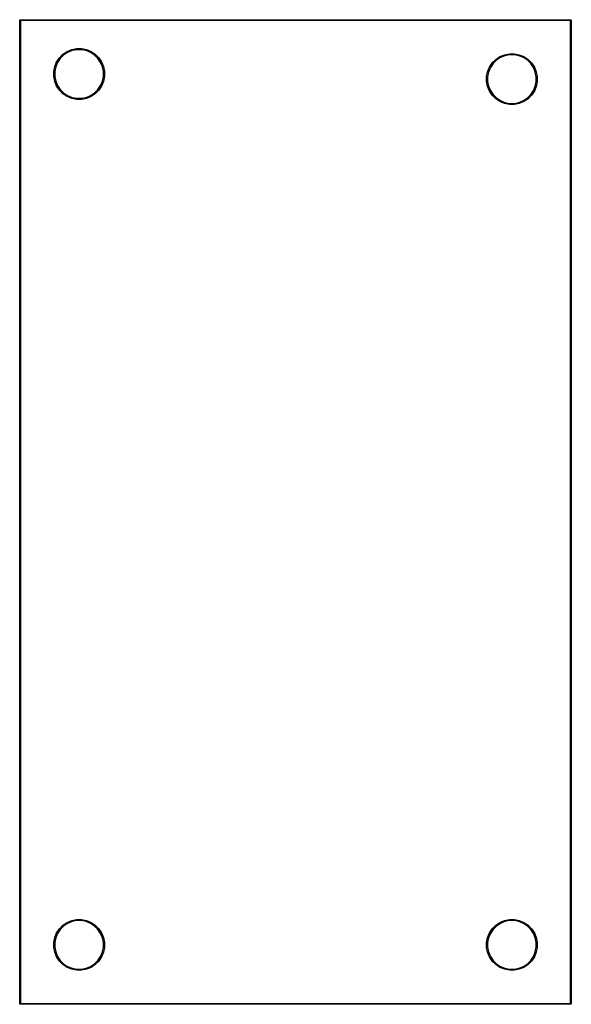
# Model space of a CAD drawing. Extents: x 2.9 to 4.3, y -5.8 to -3.3.
import ezdxf

# ---------------------------------------------------------------- set-up
doc = ezdxf.new("R2010")
doc.units = 0
doc.header["$MEASUREMENT"] = 0
doc.layers.add('BLACK', color=7, linetype='CONTINUOUS')

msp = doc.modelspace()

# ---------------------------------------------------------------- linework, layer by layer
at = {"layer": 'BLACK', "linetype": 'CONTINUOUS'}
for p, q in [((2.89901, -3.3), (2.89903, -3.29981)), ((2.89902, -3.30005), (2.89901, -3.3)), ((2.89902, -3.40005), (2.89902, -3.30005)), ((2.89903, -3.29981), (2.89909, -3.29962)), ((2.89909, -3.29962), (2.89918, -3.29945)), ((2.89918, -3.29945), (2.8993, -3.2993)), ((2.8993, -3.2993), (2.89945, -3.29918)), ((2.89945, -3.29918), (2.89962, -3.29909)), ((2.89962, -3.29909), (2.89981, -3.29903)), ((2.89981, -3.29903), (2.89995, -3.29902)), ((2.89995, -3.29902), (2.9, -3.29901)), ((2.89995, -3.29902), (2.89995, -3.29902)), ((2.9, -3.29901), (2.90005, -3.29902)), ((2.90005, -3.29902), (4.29995, -3.29902)), ((4.29902, -3.30098), (2.90098, -3.30098)), ((2.90098, -3.30098), (2.90098, -5.79902)), ((4.29902, -5.79902), (4.29902, -3.30098)), ((4.29995, -3.29902), (4.3, -3.29901)), ((4.3, -3.29901), (4.30005, -3.29902)), ((4.30005, -3.29902), (4.30005, -3.29902)), ((4.30005, -3.29902), (4.30019, -3.29903)), ((4.30019, -3.29903), (4.30038, -3.29909)), ((4.30038, -3.29909), (4.30055, -3.29918)), ((4.30055, -3.29918), (4.3007, -3.2993)), ((4.3007, -3.2993), (4.30082, -3.29945)), ((4.30082, -3.29945), (4.30091, -3.29962)), ((4.30091, -3.29962), (4.30097, -3.29981)), ((4.30097, -3.29981), (4.30099, -3.3)), ((4.30099, -3.3), (4.30098, -3.30005)), ((4.30098, -3.30005), (4.30098, -5.79995)), ((3.01947, -3.37989), (3.0312, -3.37503)), ((3.032, -3.37767), (3.02077, -3.38232)), ((3.0312, -3.37503), (3.04365, -3.37256)), ((3.04392, -3.3753), (3.032, -3.37767)), ((3.04365, -3.37256), (3.05635, -3.37256)), ((3.05608, -3.3753), (3.04392, -3.3753)), ((3.068, -3.37767), (3.05608, -3.3753)), ((3.05635, -3.37256), (3.0688, -3.37503)), ((3.07923, -3.38232), (3.068, -3.37767)), ((3.0688, -3.37503), (3.08053, -3.37989)), ((2.89902, -5.70005), (2.89902, -3.40005)), ((2.89902, -3.40005), (2.89902, -3.40005)), ((2.99288, -3.40648), (2.99994, -3.39592)), ((3.00207, -3.39767), (2.99531, -3.40778)), ((2.99994, -3.39592), (3.00891, -3.38694)), ((3.01066, -3.38908), (3.00207, -3.39767)), ((3.00891, -3.38694), (3.01947, -3.37989)), ((3.02077, -3.38232), (3.01066, -3.38908)), ((3.08934, -3.38908), (3.07923, -3.38232)), ((3.08053, -3.37989), (3.09109, -3.38694)), ((3.09793, -3.39767), (3.08934, -3.38908)), ((3.09109, -3.38694), (3.10006, -3.39592)), ((3.10469, -3.40778), (3.09793, -3.39767)), ((3.10006, -3.39592), (3.10712, -3.40648)), ((4.09994, -3.40891), (4.10891, -3.39994)), ((4.11066, -3.40207), (4.10207, -3.41066)), ((4.10891, -3.39994), (4.11947, -3.39288)), ((4.12077, -3.39531), (4.11066, -3.40207)), ((4.11947, -3.39288), (4.1312, -3.38802)), ((4.132, -3.39066), (4.12077, -3.39531)), ((4.1312, -3.38802), (4.14365, -3.38555)), ((4.14392, -3.38829), (4.132, -3.39066)), ((4.14365, -3.38555), (4.15635, -3.38555)), ((4.15608, -3.38829), (4.14392, -3.38829)), ((4.168, -3.39066), (4.15608, -3.38829)), ((4.15635, -3.38555), (4.1688, -3.38802)), ((4.17923, -3.39531), (4.168, -3.39066)), ((4.1688, -3.38802), (4.18053, -3.39288)), ((4.18934, -3.40207), (4.17923, -3.39531)), ((4.18053, -3.39288), (4.19109, -3.39994)), ((4.19793, -3.41066), (4.18934, -3.40207)), ((4.19109, -3.39994), (4.20006, -3.40891)), ((2.98555, -3.43066), (2.98802, -3.41821)), ((2.98802, -3.41821), (2.99288, -3.40648)), ((2.99066, -3.41901), (2.98829, -3.43093)), ((2.99531, -3.40778), (2.99066, -3.41901)), ((3.10934, -3.41901), (3.10469, -3.40778)), ((3.10712, -3.40648), (3.11198, -3.41821)), ((3.11171, -3.43093), (3.10934, -3.41901)), ((3.11198, -3.41821), (3.11445, -3.43066)), ((4.08802, -3.4312), (4.09288, -3.41947)), ((4.09531, -3.42077), (4.09066, -3.432)), ((4.09288, -3.41947), (4.09994, -3.40891)), ((4.10207, -3.41066), (4.09531, -3.42077)), ((4.20469, -3.42077), (4.19793, -3.41066)), ((4.20006, -3.40891), (4.20712, -3.41947)), ((4.20934, -3.432), (4.20469, -3.42077)), ((4.20712, -3.41947), (4.21198, -3.4312)), ((2.98555, -3.44336), (2.98555, -3.43066)), ((2.98802, -3.45581), (2.98555, -3.44336)), ((2.98829, -3.43093), (2.98829, -3.44309)), ((2.98829, -3.44309), (2.99066, -3.45501)), ((3.10934, -3.45501), (3.11171, -3.44309)), ((3.11171, -3.44309), (3.11171, -3.43093)), ((3.11445, -3.44336), (3.11198, -3.45581)), ((3.11445, -3.43066), (3.11445, -3.44336)), ((4.08555, -3.44365), (4.08802, -3.4312)), ((4.08555, -3.45635), (4.08555, -3.44365)), ((4.09066, -3.432), (4.08829, -3.44392)), ((4.08829, -3.44392), (4.08829, -3.45608)), ((4.21171, -3.44392), (4.20934, -3.432)), ((4.21171, -3.45608), (4.21171, -3.44392)), ((4.21198, -3.4312), (4.21445, -3.44365)), ((4.21445, -3.44365), (4.21445, -3.45635)), ((2.99288, -3.46754), (2.98802, -3.45581)), ((2.99066, -3.45501), (2.99531, -3.46624)), ((2.99994, -3.47809), (2.99288, -3.46754)), ((2.99531, -3.46624), (3.00207, -3.47635)), ((3.00207, -3.47635), (3.01066, -3.48494)), ((3.08934, -3.48494), (3.09793, -3.47635)), ((3.09793, -3.47635), (3.10469, -3.46624)), ((3.10712, -3.46754), (3.10006, -3.47809)), ((3.10469, -3.46624), (3.10934, -3.45501)), ((3.11198, -3.45581), (3.10712, -3.46754)), ((4.08802, -3.4688), (4.08555, -3.45635)), ((4.09288, -3.48053), (4.08802, -3.4688)), ((4.08829, -3.45608), (4.09066, -3.468)), ((4.09066, -3.468), (4.09531, -3.47923)), ((4.20469, -3.47923), (4.20934, -3.468)), ((4.21198, -3.4688), (4.20712, -3.48053)), ((4.20934, -3.468), (4.21171, -3.45608)), ((4.21445, -3.45635), (4.21198, -3.4688)), ((3.00891, -3.48707), (2.99994, -3.47809)), ((3.01947, -3.49412), (3.00891, -3.48707)), ((3.01066, -3.48494), (3.02077, -3.49169)), ((3.0312, -3.49898), (3.01947, -3.49412)), ((3.02077, -3.49169), (3.032, -3.49635)), ((3.04365, -3.50146), (3.0312, -3.49898)), ((3.032, -3.49635), (3.04392, -3.49872)), ((3.05635, -3.50146), (3.04365, -3.50146)), ((3.04392, -3.49872), (3.05608, -3.49872)), ((3.05608, -3.49872), (3.068, -3.49635)), ((3.0688, -3.49898), (3.05635, -3.50146)), ((3.068, -3.49635), (3.07923, -3.49169)), ((3.08053, -3.49412), (3.0688, -3.49898)), ((3.07923, -3.49169), (3.08934, -3.48494)), ((3.09109, -3.48707), (3.08053, -3.49412)), ((3.10006, -3.47809), (3.09109, -3.48707)), ((4.09994, -3.49109), (4.09288, -3.48053)), ((4.09531, -3.47923), (4.10207, -3.48934)), ((4.10891, -3.50006), (4.09994, -3.49109)), ((4.10207, -3.48934), (4.11066, -3.49793)), ((4.11947, -3.50712), (4.10891, -3.50006)), ((4.11066, -3.49793), (4.12077, -3.50469)), ((4.17923, -3.50469), (4.18934, -3.49793)), ((4.19109, -3.50006), (4.18053, -3.50712)), ((4.18934, -3.49793), (4.19793, -3.48934)), ((4.20006, -3.49109), (4.19109, -3.50006)), ((4.19793, -3.48934), (4.20469, -3.47923)), ((4.20712, -3.48053), (4.20006, -3.49109)), ((4.1312, -3.51198), (4.11947, -3.50712)), ((4.12077, -3.50469), (4.132, -3.50934)), ((4.14365, -3.51445), (4.1312, -3.51198)), ((4.132, -3.50934), (4.14392, -3.51171)), ((4.15635, -3.51445), (4.14365, -3.51445)), ((4.14392, -3.51171), (4.15608, -3.51171)), ((4.15608, -3.51171), (4.168, -3.50934)), ((4.1688, -3.51198), (4.15635, -3.51445)), ((4.168, -3.50934), (4.17923, -3.50469)), ((4.18053, -3.50712), (4.1688, -3.51198)), ((2.99994, -5.60891), (3.00891, -5.59994)), ((3.01066, -5.60207), (3.00207, -5.61066)), ((3.00891, -5.59994), (3.01947, -5.59288)), ((3.02077, -5.59531), (3.01066, -5.60207)), ((3.01947, -5.59288), (3.0312, -5.58802)), ((3.032, -5.59066), (3.02077, -5.59531)), ((3.0312, -5.58802), (3.04365, -5.58555)), ((3.04392, -5.58829), (3.032, -5.59066)), ((3.04365, -5.58555), (3.05635, -5.58555)), ((3.05608, -5.58829), (3.04392, -5.58829)), ((3.068, -5.59066), (3.05608, -5.58829)), ((3.05635, -5.58555), (3.0688, -5.58802)), ((3.07923, -5.59531), (3.068, -5.59066)), ((3.0688, -5.58802), (3.08053, -5.59288)), ((3.08934, -5.60207), (3.07923, -5.59531)), ((3.08053, -5.59288), (3.09109, -5.59994)), ((3.09793, -5.61066), (3.08934, -5.60207)), ((3.09109, -5.59994), (3.10006, -5.60891)), ((4.09994, -5.60891), (4.10891, -5.59994)), ((4.11066, -5.60207), (4.10207, -5.61066)), ((4.10891, -5.59994), (4.11947, -5.59288)), ((4.12077, -5.59531), (4.11066, -5.60207)), ((4.11947, -5.59288), (4.1312, -5.58802)), ((4.132, -5.59066), (4.12077, -5.59531)), ((4.1312, -5.58802), (4.14365, -5.58555)), ((4.14392, -5.58829), (4.132, -5.59066)), ((4.14365, -5.58555), (4.15635, -5.58555)), ((4.15608, -5.58829), (4.14392, -5.58829)), ((4.168, -5.59066), (4.15608, -5.58829)), ((4.15635, -5.58555), (4.1688, -5.58802)), ((4.17923, -5.59531), (4.168, -5.59066)), ((4.1688, -5.58802), (4.18053, -5.59288)), ((4.18934, -5.60207), (4.17923, -5.59531)), ((4.18053, -5.59288), (4.19109, -5.59994)), ((4.19793, -5.61066), (4.18934, -5.60207)), ((4.19109, -5.59994), (4.20006, -5.60891)), ((2.98802, -5.6312), (2.99288, -5.61947)), ((2.99531, -5.62077), (2.99066, -5.632)), ((2.99288, -5.61947), (2.99994, -5.60891)), ((3.00207, -5.61066), (2.99531, -5.62077)), ((3.10469, -5.62077), (3.09793, -5.61066)), ((3.10006, -5.60891), (3.10712, -5.61947)), ((3.10934, -5.632), (3.10469, -5.62077)), ((3.10712, -5.61947), (3.11198, -5.6312)), ((4.08802, -5.6312), (4.09288, -5.61947)), ((4.09531, -5.62077), (4.09066, -5.632)), ((4.09288, -5.61947), (4.09994, -5.60891)), ((4.10207, -5.61066), (4.09531, -5.62077)), ((4.20469, -5.62077), (4.19793, -5.61066)), ((4.20006, -5.60891), (4.20712, -5.61947)), ((4.20934, -5.632), (4.20469, -5.62077)), ((4.20712, -5.61947), (4.21198, -5.6312)), ((2.98555, -5.64365), (2.98802, -5.6312)), ((2.98555, -5.65635), (2.98555, -5.64365)), ((2.99066, -5.632), (2.98829, -5.64392)), ((2.98829, -5.64392), (2.98829, -5.65608)), ((3.11171, -5.64392), (3.10934, -5.632)), ((3.11171, -5.65608), (3.11171, -5.64392)), ((3.11198, -5.6312), (3.11445, -5.64365)), ((3.11445, -5.64365), (3.11445, -5.65635)), ((4.08555, -5.64365), (4.08802, -5.6312)), ((4.08555, -5.65635), (4.08555, -5.64365)), ((4.09066, -5.632), (4.08829, -5.64392)), ((4.08829, -5.64392), (4.08829, -5.65608)), ((4.21171, -5.64392), (4.20934, -5.632)), ((4.21171, -5.65608), (4.21171, -5.64392)), ((4.21198, -5.6312), (4.21445, -5.64365)), ((4.21445, -5.64365), (4.21445, -5.65635)), ((2.98802, -5.6688), (2.98555, -5.65635)), ((2.99288, -5.68053), (2.98802, -5.6688)), ((2.98829, -5.65608), (2.99066, -5.668)), ((2.99066, -5.668), (2.99531, -5.67923)), ((2.99531, -5.67923), (3.00207, -5.68934)), ((3.09793, -5.68934), (3.10469, -5.67923)), ((3.10469, -5.67923), (3.10934, -5.668)), ((3.11198, -5.6688), (3.10712, -5.68053)), ((3.10934, -5.668), (3.11171, -5.65608)), ((3.11445, -5.65635), (3.11198, -5.6688)), ((4.08802, -5.6688), (4.08555, -5.65635)), ((4.09288, -5.68053), (4.08802, -5.6688)), ((4.08829, -5.65608), (4.09066, -5.668)), ((4.09066, -5.668), (4.09531, -5.67923)), ((4.09531, -5.67923), (4.10207, -5.68934)), ((4.19793, -5.68934), (4.20469, -5.67923)), ((4.20469, -5.67923), (4.20934, -5.668)), ((4.21198, -5.6688), (4.20712, -5.68053)), ((4.20934, -5.668), (4.21171, -5.65608)), ((4.21445, -5.65635), (4.21198, -5.6688)), ((2.89902, -5.79995), (2.89902, -5.70005)), ((2.89902, -5.70005), (2.89902, -5.70005)), ((2.99994, -5.69109), (2.99288, -5.68053)), ((3.00891, -5.70006), (2.99994, -5.69109)), ((3.00207, -5.68934), (3.01066, -5.69793)), ((3.01947, -5.70712), (3.00891, -5.70006)), ((3.01066, -5.69793), (3.02077, -5.70469)), ((3.07923, -5.70469), (3.08934, -5.69793)), ((3.09109, -5.70006), (3.08053, -5.70712)), ((3.08934, -5.69793), (3.09793, -5.68934)), ((3.10006, -5.69109), (3.09109, -5.70006)), ((3.10712, -5.68053), (3.10006, -5.69109)), ((4.09994, -5.69109), (4.09288, -5.68053)), ((4.10891, -5.70006), (4.09994, -5.69109)), ((4.10207, -5.68934), (4.11066, -5.69793)), ((4.11947, -5.70712), (4.10891, -5.70006)), ((4.11066, -5.69793), (4.12077, -5.70469)), ((4.17923, -5.70469), (4.18934, -5.69793)), ((4.19109, -5.70006), (4.18053, -5.70712)), ((4.18934, -5.69793), (4.19793, -5.68934)), ((4.20006, -5.69109), (4.19109, -5.70006)), ((4.20712, -5.68053), (4.20006, -5.69109)), ((3.0312, -5.71198), (3.01947, -5.70712)), ((3.02077, -5.70469), (3.032, -5.70934)), ((3.04365, -5.71445), (3.0312, -5.71198)), ((3.032, -5.70934), (3.04392, -5.71171)), ((3.05635, -5.71445), (3.04365, -5.71445)), ((3.04392, -5.71171), (3.05608, -5.71171)), ((3.05608, -5.71171), (3.068, -5.70934)), ((3.0688, -5.71198), (3.05635, -5.71445)), ((3.068, -5.70934), (3.07923, -5.70469)), ((3.08053, -5.70712), (3.0688, -5.71198)), ((4.1312, -5.71198), (4.11947, -5.70712)), ((4.12077, -5.70469), (4.132, -5.70934)), ((4.14365, -5.71445), (4.1312, -5.71198)), ((4.132, -5.70934), (4.14392, -5.71171)), ((4.15635, -5.71445), (4.14365, -5.71445)), ((4.14392, -5.71171), (4.15608, -5.71171)), ((4.15608, -5.71171), (4.168, -5.70934)), ((4.1688, -5.71198), (4.15635, -5.71445)), ((4.168, -5.70934), (4.17923, -5.70469)), ((4.18053, -5.70712), (4.1688, -5.71198)), ((2.89901, -5.8), (2.89902, -5.79995)), ((2.89903, -5.80019), (2.89901, -5.8)), ((2.89909, -5.80038), (2.89903, -5.80019)), ((2.89918, -5.80055), (2.89909, -5.80038)), ((2.8993, -5.8007), (2.89918, -5.80055)), ((2.89945, -5.80082), (2.8993, -5.8007)), ((2.89962, -5.80091), (2.89945, -5.80082)), ((2.89981, -5.80097), (2.89962, -5.80091)), ((2.9, -5.80099), (2.89981, -5.80097)), ((2.90005, -5.80098), (2.9, -5.80099)), ((4.29995, -5.80098), (2.90005, -5.80098)), ((2.90098, -5.79902), (4.29902, -5.79902)), ((4.3, -5.80099), (4.29995, -5.80098)), ((4.30019, -5.80097), (4.3, -5.80099)), ((4.30038, -5.80091), (4.30019, -5.80097)), ((4.30055, -5.80082), (4.30038, -5.80091)), ((4.3007, -5.8007), (4.30055, -5.80082)), ((4.30082, -5.80055), (4.3007, -5.8007)), ((4.30091, -5.80038), (4.30082, -5.80055)), ((4.30097, -5.80019), (4.30091, -5.80038)), ((4.30098, -5.80005), (4.30097, -5.80019)), ((4.30098, -5.79995), (4.30099, -5.8)), ((4.30099, -5.8), (4.30098, -5.80005)), ((4.30098, -5.80005), (4.30098, -5.80005))]:
    msp.add_line(p, q, dxfattribs=at)

doc.saveas('drawing.dxf')
